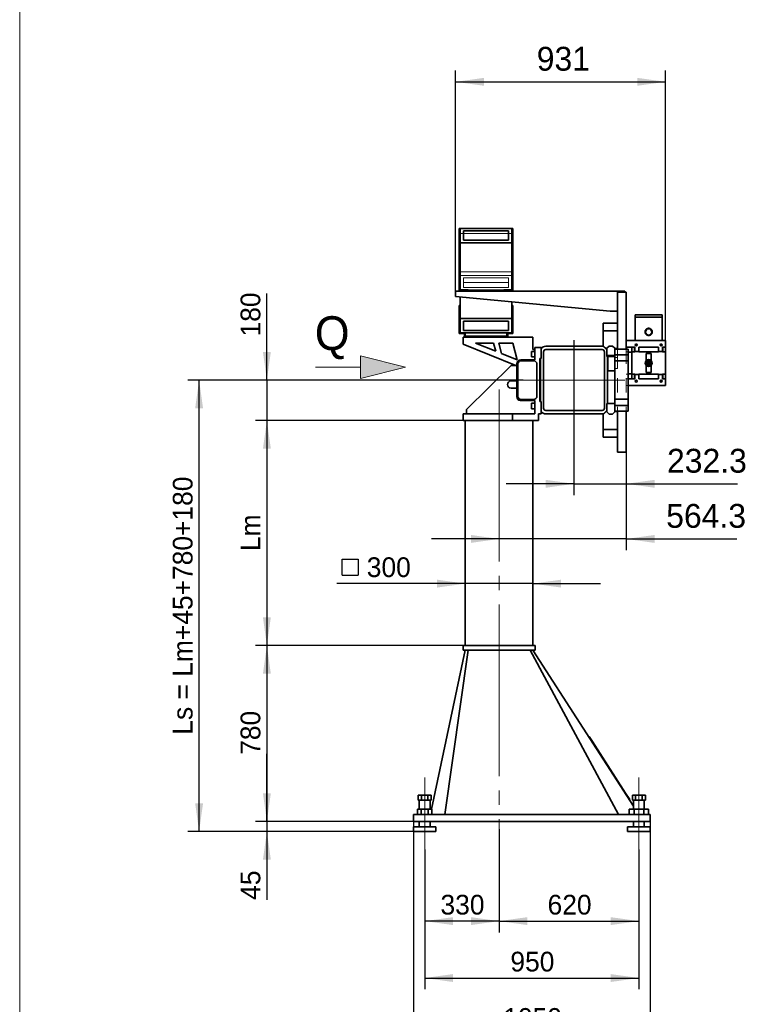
# Model space of a CAD drawing. Header units: millimetres. Extents: x 21 to 401, y 28 to 281.
# Tile 5 of 7: x 226 to 290, y 74 to 161. Entities that reach past the tile are written whole.
import ezdxf

# ---------------------------------------------------------------- set-up
doc = ezdxf.new("R2010")
doc.units = ezdxf.units.MM
for name, pattern in [('SLD-Durchgehend', [0]), ('SLD-Phantom', [12.7, 6.35, -1.27, 1.27, -1.27, 1.27, -1.27]), ('SLD-Punktstrich', [19.05, 15.24, -1.27, 1.27, -1.27])]:
    doc.linetypes.add(name, pattern=pattern)
doc.layers.add('KOPF', color=7, linetype='SLD-Durchgehend')
doc.styles.add('SLDTEXTSTYLE0', font='ARIAL.TTF', dxfattribs={"width": 0.948})
doc.styles.add('SLDTEXTSTYLE1', font='GIL_____.TTF')
doc.styles.add('SLDTEXTSTYLE2', font='Gill Sans MT Pro Medium')
doc.dimstyles.new('SLDDIMSTYLE0', dxfattribs={"dimtxt": 1.75, "dimasz": 2.5, "dimexe": 0, "dimexo": 0.0625, "dimgap": 0.4375, "dimtad": 1, "dimlfac": 50, "dimrnd": 1e-09, "dimzin": 12, "dimdsep": 46, "dimtxsty": 'SLDTEXTSTYLE1', "dimsah": 1, "dimcen": 0.09, "dimadec": 0, "dimazin": 3, "dimtfac": 1, "dimtofl": 0, "dimtmove": 0, "dimatfit": 3, "dimfxl": 1, "dimfrac": 2, "dimtolj": 1, "dimtzin": 12, "dimarcsym": 0})
doc.dimstyles.new('SLDDIMSTYLE3', dxfattribs={"dimtxt": 1.75, "dimasz": 2.5, "dimexe": 0, "dimexo": 0.0625, "dimgap": 0.4375, "dimtad": 1, "dimlfac": 50, "dimrnd": 1e-09, "dimzin": 12, "dimdsep": 46, "dimtxsty": 'SLDTEXTSTYLE1', "dimsah": 1, "dimcen": 0.09, "dimadec": 0, "dimazin": 3, "dimtfac": 1, "dimtmove": 0, "dimatfit": 0, "dimfxl": 1, "dimfrac": 2, "dimtolj": 1, "dimtzin": 12, "dimarcsym": 0})
doc.dimstyles.new('SLDDIMSTYLE4', dxfattribs={"dimtxt": 1.924756, "dimasz": 2.5, "dimexe": 0, "dimexo": 0.0625, "dimgap": 0.481189, "dimtad": 1, "dimlfac": 50, "dimrnd": 1e-09, "dimzin": 12, "dimdsep": 46, "dimtxsty": 'SLDTEXTSTYLE2', "dimsah": 1, "dimcen": 0.09, "dimadec": 0, "dimazin": 3, "dimtfac": 1, "dimtmove": 0, "dimatfit": 0, "dimfxl": 1, "dimfrac": 2, "dimtolj": 1, "dimtzin": 12, "dimarcsym": 0})
doc.dimstyles.new('SLDDIMSTYLE5', dxfattribs={"dimtxt": 1.924756, "dimasz": 2.5, "dimexe": 0, "dimexo": 0.0625, "dimgap": 0.481189, "dimtad": 1, "dimlfac": 50, "dimrnd": 1e-09, "dimzin": 12, "dimdsep": 46, "dimtxsty": 'SLDTEXTSTYLE2', "dimsah": 1, "dimcen": 0.09, "dimadec": 0, "dimazin": 3, "dimtfac": 1, "dimtofl": 0, "dimtmove": 0, "dimatfit": 3, "dimfxl": 1, "dimfrac": 2, "dimtolj": 1, "dimtzin": 12, "dimarcsym": 0})

# ---------------------------------------------------------------- blocks, each defined once
blk = doc.blocks.new('Pfeil_Q')
at = {"layer": 'KOPF'}
blk.add_hatch(color=7, dxfattribs=at).paths.add_polyline_path([(3934.768, 9259.637), (3934.768, 9258.637), (3938.768, 9259.637), (3934.768, 9260.637)], flags=0)
at = {"layer": 'KOPF', "color": 7, "lineweight": 18}
for p, q in [((3938.768, 9259.637), (3934.768, 9260.637)), ((3934.768, 9260.637), (3934.768, 9259.637)), ((3930.768, 9259.637), (3934.768, 9259.637)), ((3934.768, 9259.637), (3934.768, 9258.637)), ((3934.768, 9258.637), (3938.768, 9259.637))]:
    blk.add_line(p, q, dxfattribs=at)
at = {"layer": 'KOPF', "color": 7, "insert": (3930.709, 9264.15), "char_height": 3, "attachment_point": 1, "style": 'SLDTEXTSTYLE0'}
blk.add_mtext('Q', dxfattribs=at)
blk = doc.blocks.new('_D_16')
at = {"layer": 'KOPF'}
for p, q in [((274.904, 125.764), (274.904, 119.255)), ((279.55, 123.058), (279.55, 119.255)), ((274.904, 120.255), (268.904, 120.255)), ((274.904, 120.255), (279.55, 120.255)), ((279.55, 120.255), (289.42, 120.255))]:
    blk.add_line(p, q, dxfattribs=at)
for points in [[(274.904, 120.255), (272.404, 120.605), (272.404, 119.905)], [(279.55, 120.255), (282.05, 119.905), (282.05, 120.605)]]:
    blk.add_solid(points, dxfattribs=at)
at = {"layer": 'KOPF', "insert": (283.157, 123.359), "char_height": 2.1167, "attachment_point": 1, "style": 'SLDTEXTSTYLE2'}
blk.add_mtext('232.3', dxfattribs=at)
blk = doc.blocks.new('SW_SYMBOL_MOD_BOX')
at = {"layer": 'KOPF', "color": 0}
for p, q in [((200, 200), (200, 800)), ((200, 800), (800, 800)), ((800, 800), (800, 200)), ((200, 200), (800, 200))]:
    blk.add_line(p, q, dxfattribs=at)
blk = doc.blocks.new('_D_17')
at = {"layer": 'KOPF'}
for p, q in [((265.264, 111.399), (253.882, 111.399)), ((271.264, 111.399), (265.264, 111.399)), ((271.264, 111.399), (277.264, 111.399))]:
    blk.add_line(p, q, dxfattribs=at)
for points in [[(265.264, 111.399), (262.764, 111.749), (262.764, 111.049)], [(271.264, 111.399), (273.764, 111.049), (273.764, 111.749)]]:
    blk.add_solid(points, dxfattribs=at)
at = {"layer": 'KOPF', "xscale": 0.0023325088, "yscale": 0.0023325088, "zscale": 0.0023325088, "rotation": 360}
blk.add_blockref('SW_SYMBOL_MOD_BOX', (253.882, 111.691), dxfattribs=at)
at = {"layer": 'KOPF', "insert": (256.525, 113.732), "char_height": 1.75, "attachment_point": 1, "style": 'SLDTEXTSTYLE1'}
blk.add_mtext('300', dxfattribs=at)
blk = doc.blocks.new('_D_18')
at = {"layer": 'KOPF'}
for p, q in [((261.664, 87.808), (261.664, 75.408)), ((280.664, 87.808), (280.664, 75.408)), ((261.664, 76.408), (280.664, 76.408))]:
    blk.add_line(p, q, dxfattribs=at)
for points in [[(261.664, 76.408), (264.164, 76.058), (264.164, 76.758)], [(280.664, 76.408), (278.164, 76.758), (278.164, 76.058)]]:
    blk.add_solid(points, dxfattribs=at)
at = {"layer": 'KOPF', "insert": (269.264, 78.741), "char_height": 1.75, "attachment_point": 1, "style": 'SLDTEXTSTYLE1'}
blk.add_mtext('950', dxfattribs=at)
blk = doc.blocks.new('_D_19')
at = {"layer": 'KOPF'}
for p, q in [((268.264, 89.621), (268.264, 80.458)), ((261.664, 87.808), (261.664, 80.458)), ((268.264, 81.458), (261.664, 81.458))]:
    blk.add_line(p, q, dxfattribs=at)
for points in [[(261.664, 81.458), (264.164, 81.108), (264.164, 81.808)], [(268.264, 81.458), (265.764, 81.808), (265.764, 81.108)]]:
    blk.add_solid(points, dxfattribs=at)
at = {"layer": 'KOPF', "insert": (263.064, 83.791), "char_height": 1.75, "attachment_point": 1, "style": 'SLDTEXTSTYLE1'}
blk.add_mtext('330', dxfattribs=at)
blk = doc.blocks.new('_D_20')
at = {"layer": 'KOPF'}
for p, q in [((268.264, 89.621), (268.264, 80.458)), ((280.664, 87.808), (280.664, 80.458)), ((268.264, 81.458), (280.664, 81.458))]:
    blk.add_line(p, q, dxfattribs=at)
for points in [[(268.264, 81.458), (270.764, 81.108), (270.764, 81.808)], [(280.664, 81.458), (278.164, 81.808), (278.164, 81.108)]]:
    blk.add_solid(points, dxfattribs=at)
at = {"layer": 'KOPF', "insert": (272.564, 83.791), "char_height": 1.75, "attachment_point": 1, "style": 'SLDTEXTSTYLE1'}
blk.add_mtext('620', dxfattribs=at)
blk = doc.blocks.new('_D_21')
at = {"layer": 'KOPF'}
for p, q in [((260.664, 90.308), (260.664, 70.408)), ((281.664, 90.308), (281.664, 70.408)), ((281.664, 71.408), (260.664, 71.408))]:
    blk.add_line(p, q, dxfattribs=at)
for points in [[(260.664, 71.408), (263.164, 71.058), (263.164, 71.758)], [(281.664, 71.408), (279.164, 71.758), (279.164, 71.058)]]:
    blk.add_solid(points, dxfattribs=at)
at = {"layer": 'KOPF', "insert": (268.631, 73.741), "char_height": 1.75, "attachment_point": 1, "style": 'SLDTEXTSTYLE1'}
blk.add_mtext('1050', dxfattribs=at)
blk = doc.blocks.new('_D_22')
at = {"layer": 'KOPF'}
for p, q in [((247.664, 129.458), (247.664, 137.125)), ((270.404, 129.458), (246.664, 129.458)), ((247.664, 129.458), (247.664, 125.858)), ((265.064, 125.858), (246.664, 125.858)), ((247.664, 125.858), (247.664, 119.858))]:
    blk.add_line(p, q, dxfattribs=at)
for points in [[(247.664, 129.458), (248.014, 131.958), (247.314, 131.958)], [(247.664, 125.858), (247.314, 123.358), (248.014, 123.358)]]:
    blk.add_solid(points, dxfattribs=at)
at = {"layer": 'KOPF', "insert": (245.331, 133.326), "char_height": 1.75, "attachment_point": 1, "rotation": 90, "style": 'SLDTEXTSTYLE1'}
blk.add_mtext('180', dxfattribs=at)
blk = doc.blocks.new('_D_23')
at = {"layer": 'KOPF'}
for p, q in [((265.064, 125.858), (246.664, 125.858)), ((247.664, 125.858), (247.664, 105.908)), ((265.064, 105.908), (246.664, 105.908))]:
    blk.add_line(p, q, dxfattribs=at)
for points in [[(247.664, 125.858), (247.314, 123.358), (248.014, 123.358)], [(247.664, 105.908), (248.014, 108.408), (247.314, 108.408)]]:
    blk.add_solid(points, dxfattribs=at)
at = {"layer": 'KOPF', "insert": (245.331, 114.286), "char_height": 1.75, "attachment_point": 1, "rotation": 90, "style": 'SLDTEXTSTYLE1'}
blk.add_mtext('Lm', dxfattribs=at)
blk = doc.blocks.new('_D_24')
at = {"layer": 'KOPF'}
for p, q in [((265.064, 105.908), (246.664, 105.908)), ((247.664, 105.908), (247.664, 90.308)), ((260.664, 90.308), (246.664, 90.308))]:
    blk.add_line(p, q, dxfattribs=at)
for points in [[(247.664, 105.908), (247.314, 103.408), (248.014, 103.408)], [(247.664, 90.308), (248.014, 92.808), (247.314, 92.808)]]:
    blk.add_solid(points, dxfattribs=at)
at = {"layer": 'KOPF', "insert": (245.331, 96.209), "char_height": 1.75, "attachment_point": 1, "rotation": 90, "style": 'SLDTEXTSTYLE1'}
blk.add_mtext('780', dxfattribs=at)
blk = doc.blocks.new('_D_25')
at = {"layer": 'KOPF'}
for p, q in [((247.664, 90.308), (247.664, 96.308)), ((260.664, 90.308), (246.664, 90.308)), ((247.664, 90.308), (247.664, 89.408)), ((260.664, 89.408), (246.664, 89.408)), ((247.664, 89.408), (247.664, 83.345))]:
    blk.add_line(p, q, dxfattribs=at)
for points in [[(247.664, 90.308), (248.014, 92.808), (247.314, 92.808)], [(247.664, 89.408), (247.314, 86.908), (248.014, 86.908)]]:
    blk.add_solid(points, dxfattribs=at)
at = {"layer": 'KOPF', "insert": (245.331, 83.345), "char_height": 1.75, "attachment_point": 1, "rotation": 90, "style": 'SLDTEXTSTYLE1'}
blk.add_mtext('45', dxfattribs=at)
blk = doc.blocks.new('_D_26')
at = {"layer": 'KOPF'}
for p, q in [((270.404, 129.458), (240.652, 129.458)), ((241.652, 89.408), (241.652, 129.458)), ((260.664, 89.408), (240.652, 89.408))]:
    blk.add_line(p, q, dxfattribs=at)
for points in [[(241.652, 129.458), (241.302, 126.958), (242.002, 126.958)], [(241.652, 89.408), (242.002, 91.908), (241.302, 91.908)]]:
    blk.add_solid(points, dxfattribs=at)
at = {"layer": 'KOPF', "insert": (239.32, 97.997), "char_height": 1.75, "attachment_point": 1, "rotation": 90, "style": 'SLDTEXTSTYLE1'}
blk.add_mtext('Ls = Lm+45+780+180', dxfattribs=at)
blk = doc.blocks.new('_D_27')
at = {"layer": 'KOPF'}
for p, q in [((264.41, 137.358), (264.41, 156.918)), ((283.03, 132.971), (283.03, 156.918)), ((264.41, 155.918), (283.03, 155.918))]:
    blk.add_line(p, q, dxfattribs=at)
for points in [[(264.41, 155.918), (266.91, 155.568), (266.91, 156.268)], [(283.03, 155.918), (280.53, 156.268), (280.53, 155.568)]]:
    blk.add_solid(points, dxfattribs=at)
at = {"layer": 'KOPF', "insert": (271.603, 159.022), "char_height": 2.1167, "attachment_point": 1, "style": 'SLDTEXTSTYLE2'}
blk.add_mtext('931', dxfattribs=at)
blk = doc.blocks.new('_D_28')
at = {"layer": 'KOPF'}
for p, q in [((279.55, 123.058), (279.55, 114.364)), ((268.264, 115.364), (262.264, 115.364)), ((279.55, 115.364), (268.264, 115.364)), ((279.55, 115.364), (289.35, 115.364))]:
    blk.add_line(p, q, dxfattribs=at)
for points in [[(268.264, 115.364), (265.764, 115.714), (265.764, 115.014)], [(279.55, 115.364), (282.05, 115.014), (282.05, 115.714)]]:
    blk.add_solid(points, dxfattribs=at)
at = {"layer": 'KOPF', "insert": (283.086, 118.468), "char_height": 2.1167, "attachment_point": 1, "style": 'SLDTEXTSTYLE2'}
blk.add_mtext('564.3', dxfattribs=at)

msp = doc.modelspace()

# ---------------------------------------------------------------- linework, layer by layer
at = {"color": 7, "linetype": 'SLD-Durchgehend', "lineweight": 35}
for p, q in [((264.72377, 142.91828), (264.72377, 137.35808)), ((264.82377, 142.91828), (264.72377, 142.91828)), ((269.38377, 142.91848), (264.82377, 142.91848)), ((264.82377, 142.91828), (264.82377, 142.91848)), ((264.82377, 137.45808), (264.82377, 142.91828)), ((269.38377, 142.91808), (264.82377, 142.91808)), ((269.10377, 142.69808), (265.10377, 142.69808)), ((265.10377, 142.69808), (265.10377, 141.85808)), ((269.10377, 141.85808), (269.10377, 142.69808)), ((269.38377, 142.91828), (269.38377, 142.91848)), ((269.38377, 142.91828), (269.38377, 137.45808)), ((269.48377, 142.91828), (269.38377, 142.91828)), ((269.48377, 137.35808), (269.48377, 142.91828)), ((264.82377, 141.63808), (269.38377, 141.63808)), ((265.10377, 141.85848), (269.10377, 141.85848)), ((265.10377, 141.85808), (269.10377, 141.85808)), ((279.40977, 137.35808), (264.40977, 137.35808)), ((264.40977, 137.35808), (264.40977, 136.85808)), ((265.52377, 137.45808), (264.82377, 137.45808)), ((265.52377, 137.35808), (265.52377, 137.45808)), ((268.68377, 137.45808), (268.68377, 137.35808)), ((269.38377, 137.45808), (268.68377, 137.45808)), ((278.76977, 137.25808), (279.54977, 137.25808)), ((278.76977, 137.25808), (278.76977, 132.20808)), ((279.40977, 137.25808), (279.40977, 137.35808)), ((279.54977, 137.25808), (279.54977, 132.20808)), ((264.40977, 136.85808), (278.10977, 135.55808)), ((264.82377, 136.81879), (264.82377, 134.91808)), ((269.38377, 136.38609), (269.38377, 134.91808)), ((264.72377, 136.07808), (264.72377, 133.57808)), ((264.72377, 136.07808), (264.78377, 136.07808)), ((264.78377, 133.63808), (264.78377, 136.07808)), ((269.42377, 136.07808), (269.42377, 133.63808)), ((269.42377, 136.07808), (269.48377, 136.07808)), ((269.48377, 133.57808), (269.48377, 136.07808)), ((278.10977, 135.55808), (278.76977, 135.55808)), ((264.82377, 134.91808), (269.38377, 134.91808)), ((264.82377, 133.63808), (264.82377, 134.91808)), ((265.10377, 134.69808), (269.10377, 134.69808)), ((265.10377, 133.85808), (265.10377, 134.69808)), ((269.10377, 134.69808), (269.10377, 133.85808)), ((269.38377, 134.91808), (269.38377, 133.63808)), ((280.32977, 135.23148), (280.32977, 135.03148)), ((282.72977, 135.23148), (280.32977, 135.23148)), ((280.32977, 135.03148), (282.72977, 135.03148)), ((280.33977, 135.03148), (280.33977, 132.97148)), ((282.71977, 132.97148), (282.71977, 135.03148)), ((282.72977, 135.03148), (282.72977, 135.23148)), ((269.10377, 133.85808), (265.10377, 133.85808)), ((277.50977, 134.51808), (278.76977, 134.51808)), ((277.50977, 134.51808), (277.50977, 133.83857)), ((277.50977, 133.83857), (278.76977, 133.83857)), ((277.50977, 133.83857), (277.50977, 132.49808)), ((264.72377, 133.57808), (265.18377, 133.57808)), ((265.24377, 133.63808), (264.78377, 133.63808)), ((265.08377, 132.63808), (265.08377, 133.27808)), ((265.08377, 133.27808), (265.18377, 133.27808)), ((265.18377, 133.57808), (265.18377, 133.27808)), ((265.18377, 133.27808), (269.02377, 133.27808)), ((265.24377, 133.33808), (265.24377, 133.63808)), ((268.96377, 133.63808), (265.24377, 133.63808)), ((268.96377, 133.33808), (265.24377, 133.33808)), ((268.96377, 133.63808), (268.96377, 133.33808)), ((269.42377, 133.63808), (268.96377, 133.63808)), ((269.02377, 133.57808), (269.48377, 133.57808)), ((269.02377, 133.27808), (269.02377, 133.57808)), ((269.02377, 133.27808), (271.24377, 133.27808)), ((271.24377, 133.27808), (271.24377, 132.17808)), ((279.54977, 132.97148), (283.02977, 132.97148)), ((279.54977, 132.37148), (279.54977, 132.97148)), ((283.02977, 132.38148), (283.02977, 132.97148)), ((269.73694, 130.75808), (265.08377, 132.63808)), ((266.171, 132.73808), (267.77822, 132.73808)), ((267.97334, 132.00988), (266.171, 132.73808)), ((267.77822, 132.73808), (267.97334, 132.00988)), ((268.23375, 132.73808), (269.47608, 132.73808)), ((268.48417, 131.8035), (268.23375, 132.73808)), ((269.47608, 132.73808), (269.87732, 131.24063)), ((271.44377, 131.99808), (271.12377, 131.99808)), ((271.12377, 131.51808), (271.12377, 131.99808)), ((271.24377, 132.17808), (271.44377, 132.17808)), ((271.44377, 132.35808), (271.44377, 131.25808)), ((271.98377, 132.35808), (271.44377, 132.35808)), ((271.98377, 132.22937), (271.98377, 132.35808)), ((271.98377, 131.35808), (271.98377, 132.22937)), ((272.20377, 131.95808), (272.20377, 126.95808)), ((277.40377, 132.45808), (272.40377, 132.45808)), ((277.40377, 132.15808), (272.40377, 132.15808)), ((277.74977, 132.25808), (277.50977, 132.49808)), ((277.52996, 132.44189), (277.82377, 132.14808)), ((277.60377, 126.95808), (277.60377, 131.95808)), ((277.74977, 132.25808), (277.82377, 132.25808)), ((277.82377, 132.28208), (278.02177, 132.48008)), ((277.82377, 132.14808), (277.82377, 132.28208)), ((277.82377, 132.14808), (277.82377, 131.54808)), ((278.02177, 132.48008), (278.31777, 132.48008)), ((278.31777, 132.48008), (278.51577, 132.28208)), ((278.51577, 132.28208), (278.51577, 131.54808)), ((278.51577, 132.25808), (278.76977, 132.25808)), ((279.71577, 132.20808), (278.51577, 132.20808)), ((279.54977, 132.37148), (280.02977, 132.37148)), ((279.71577, 132.20808), (279.71577, 131.70042)), ((280.04977, 131.94648), (279.71577, 131.94648)), ((280.27977, 132.38148), (280.02977, 132.38148)), ((280.02977, 132.37148), (280.02977, 132.38148)), ((280.02977, 132.37148), (280.04977, 132.37148)), ((280.04977, 132.37148), (280.04977, 131.96148)), ((280.27977, 131.96148), (280.04977, 131.96148)), ((280.04977, 131.96148), (280.04977, 129.98148)), ((280.27977, 132.37148), (280.27977, 132.38148)), ((280.27977, 132.37148), (280.30977, 132.37148)), ((280.27977, 132.37148), (280.27977, 131.97148)), ((280.27977, 131.97148), (280.30977, 131.97148)), ((280.27977, 131.96148), (280.27977, 131.97148)), ((280.30977, 132.00148), (280.30977, 132.37148)), ((280.66977, 132.00148), (280.30977, 132.00148)), ((280.30977, 131.97148), (280.30977, 132.00148)), ((280.4585, 132.49148), (280.40105, 132.49148)), ((280.50977, 132.6002), (280.50977, 132.54276)), ((282.38977, 132.38148), (280.66977, 132.38148)), ((280.66977, 132.00148), (280.66977, 132.38148)), ((280.66977, 131.96148), (280.66977, 132.00148)), ((282.38977, 131.96148), (280.66977, 131.96148)), ((282.38977, 132.00148), (282.38977, 132.38148)), ((282.74977, 132.00148), (282.38977, 132.00148)), ((282.38977, 131.96148), (282.38977, 132.00148)), ((282.54977, 132.54276), (282.54977, 132.6002)), ((282.6585, 132.49148), (282.60105, 132.49148)), ((282.77977, 132.37148), (282.74977, 132.37148)), ((282.74977, 132.00148), (282.74977, 132.37148)), ((282.74977, 132.00148), (282.74977, 131.97148)), ((282.77977, 131.97148), (282.74977, 131.97148)), ((282.77977, 132.38148), (283.02977, 132.38148)), ((282.77977, 132.37148), (282.77977, 132.38148)), ((282.77977, 132.37148), (282.77977, 131.97148)), ((282.77977, 131.97148), (282.77977, 131.96148)), ((282.77977, 131.96148), (283.00977, 131.96148)), ((283.00977, 132.37148), (283.02977, 132.37148)), ((283.00977, 132.37148), (283.00977, 131.96148)), ((283.00977, 129.98148), (283.00977, 131.96148)), ((283.02977, 132.38148), (283.02977, 132.37148)), ((269.87732, 131.24063), (268.48417, 131.8035)), ((271.44377, 131.25808), (270.19377, 131.25808)), ((271.32377, 131.17808), (270.22377, 131.17808)), ((271.12377, 131.51808), (271.44377, 131.51808)), ((271.88377, 127.55808), (271.88377, 131.35808)), ((271.88377, 131.35808), (271.92377, 131.35808)), ((271.92377, 131.35808), (271.98377, 131.35808)), ((271.92377, 127.55808), (271.92377, 131.35808)), ((277.82377, 131.54808), (277.88377, 131.54808)), ((277.88377, 131.54808), (277.88377, 127.36808)), ((278.51577, 131.54808), (277.88377, 131.54808)), ((277.91977, 131.54808), (277.91977, 130.27486)), ((279.71577, 131.70042), (278.51577, 131.70042)), ((278.51577, 131.54808), (278.51577, 131.16042)), ((279.71577, 131.16042), (278.51577, 131.16042)), ((278.51577, 131.16042), (278.51577, 127.75573)), ((279.71577, 131.70042), (279.71577, 131.16042)), ((279.71577, 131.16042), (279.71577, 127.75573)), ((281.29977, 131.81148), (281.75977, 131.81148)), ((281.29977, 131.16409), (281.29977, 131.81148)), ((281.49513, 131.03148), (281.46049, 130.97148)), ((281.56441, 131.03148), (281.49513, 131.03148)), ((281.59905, 130.97148), (281.56441, 131.03148)), ((281.75977, 131.81148), (281.75977, 131.16409)), ((269.32377, 130.75808), (265.36377, 126.85808)), ((269.84377, 130.75808), (269.32377, 130.75808)), ((269.84377, 130.90808), (269.84377, 128.00808)), ((269.92377, 130.87808), (269.92377, 128.03808)), ((271.62377, 128.03808), (271.62377, 130.87808)), ((277.91977, 130.27486), (278.51577, 130.27486)), ((281.29977, 130.13148), (281.29977, 130.77886)), ((281.46049, 130.97148), (281.49513, 130.91148)), ((281.49513, 130.91148), (281.56441, 130.91148)), ((281.56441, 130.91148), (281.59905, 130.97148)), ((281.75977, 130.77886), (281.75977, 130.13148)), ((269.32377, 129.37808), (269.84377, 129.37808)), ((279.71577, 129.99648), (280.04977, 129.99648)), ((279.71577, 129.57148), (280.02977, 129.57148)), ((280.02977, 129.56148), (280.02977, 129.57148)), ((280.04977, 129.57148), (280.02977, 129.57148)), ((280.27977, 129.56148), (280.02977, 129.56148)), ((280.04977, 129.98148), (280.27977, 129.98148)), ((280.04977, 129.98148), (280.04977, 129.57148)), ((280.27977, 129.97148), (280.27977, 129.98148)), ((280.27977, 129.97148), (280.30977, 129.97148)), ((280.27977, 129.97148), (280.27977, 129.57148)), ((280.27977, 129.57148), (280.30977, 129.57148)), ((280.27977, 129.56148), (280.27977, 129.57148)), ((280.30977, 129.94148), (280.30977, 129.97148)), ((280.30977, 129.94148), (280.66977, 129.94148)), ((280.30977, 129.57148), (280.30977, 129.94148)), ((280.40105, 129.45148), (280.4585, 129.45148)), ((280.50977, 129.4002), (280.50977, 129.34276)), ((280.66977, 129.98148), (282.38977, 129.98148)), ((280.66977, 129.94148), (280.66977, 129.98148)), ((280.66977, 129.56148), (280.66977, 129.94148)), ((282.38977, 129.56148), (280.66977, 129.56148)), ((281.75977, 130.13148), (281.29977, 130.13148)), ((282.38977, 129.94148), (282.38977, 129.98148)), ((282.38977, 129.94148), (282.74977, 129.94148)), ((282.38977, 129.56148), (282.38977, 129.94148)), ((282.54977, 129.34276), (282.54977, 129.4002)), ((282.60105, 129.45148), (282.6585, 129.45148)), ((282.77977, 129.97148), (282.74977, 129.97148)), ((282.74977, 129.97148), (282.74977, 129.94148)), ((282.74977, 129.57148), (282.74977, 129.94148)), ((282.77977, 129.57148), (282.74977, 129.57148)), ((283.00977, 129.98148), (282.77977, 129.98148)), ((282.77977, 129.98148), (282.77977, 129.97148)), ((282.77977, 129.97148), (282.77977, 129.57148)), ((282.77977, 129.56148), (282.77977, 129.57148)), ((282.77977, 129.56148), (283.02977, 129.56148)), ((283.00977, 129.98148), (283.00977, 129.57148)), ((283.02977, 129.57148), (283.00977, 129.57148)), ((283.02977, 129.57148), (283.02977, 129.56148)), ((283.02977, 128.97148), (283.02977, 129.56148)), ((269.84377, 128.73808), (269.32377, 128.73808)), ((279.71577, 128.97148), (283.02977, 128.97148)), ((269.84377, 127.95808), (269.84377, 128.00808)), ((270.19377, 127.65808), (270.14377, 127.65808)), ((270.19377, 127.65808), (271.44377, 127.65808)), ((270.22377, 127.73808), (271.32377, 127.73808)), ((271.44377, 127.65808), (271.44377, 126.45808)), ((271.92377, 127.55808), (271.88377, 127.55808)), ((271.98377, 127.55808), (271.92377, 127.55808)), ((271.98377, 126.68679), (271.98377, 127.55808)), ((279.71577, 127.75573), (278.51577, 127.75573)), ((278.51577, 127.75573), (278.51577, 127.36808)), ((279.71577, 127.75573), (279.71577, 127.21573)), ((265.36377, 126.85808), (265.36377, 126.45808)), ((271.44377, 127.39808), (271.12377, 127.39808)), ((271.12377, 126.91808), (271.12377, 127.39808)), ((271.12377, 126.91808), (271.44377, 126.91808)), ((271.98377, 126.45808), (271.98377, 126.68679)), ((272.40377, 126.75808), (277.40377, 126.75808)), ((277.82377, 126.76808), (277.52996, 126.47426)), ((277.82377, 127.36808), (277.82377, 126.76808)), ((277.88377, 127.36808), (277.82377, 127.36808)), ((277.82377, 126.76808), (277.82377, 126.63408)), ((278.51577, 127.36808), (277.88377, 127.36808)), ((278.51577, 126.63408), (278.51577, 127.36808)), ((279.71577, 127.21573), (278.51577, 127.21573)), ((279.71577, 126.70808), (278.51577, 126.70808)), ((278.76977, 126.70808), (278.76977, 123.05808)), ((279.54977, 126.70808), (279.54977, 123.05808)), ((279.71577, 127.21573), (279.71577, 126.70808)), ((265.06377, 125.85808), (265.06377, 126.45808)), ((265.06377, 126.45808), (269.44377, 126.45808)), ((269.44377, 125.85808), (265.06377, 125.85808)), ((265.26377, 125.85808), (265.26377, 105.90808)), ((271.44377, 126.45808), (269.44377, 126.45808)), ((269.44377, 125.85808), (269.44377, 126.45808)), ((269.44377, 125.85808), (271.74377, 125.85808)), ((271.26377, 125.85808), (271.26377, 105.90808)), ((271.74377, 126.45808), (271.98377, 126.45808)), ((271.74377, 125.85808), (271.74377, 126.45808)), ((272.40377, 126.45808), (277.40377, 126.45808)), ((277.50977, 126.41808), (277.74977, 126.65808)), ((277.50977, 125.07759), (277.50977, 126.41808)), ((277.74977, 126.65808), (277.82377, 126.65808)), ((277.82377, 126.63408), (278.02177, 126.43608)), ((278.02177, 126.43608), (278.31777, 126.43608)), ((278.31777, 126.43608), (278.51577, 126.63408)), ((278.51577, 126.65808), (278.76977, 126.65808)), ((277.50977, 125.07759), (278.76977, 125.07759)), ((277.50977, 124.39808), (277.50977, 125.07759)), ((277.50977, 124.39808), (278.76977, 124.39808)), ((278.76977, 123.05808), (279.54977, 123.05808)), ((265.06377, 105.50808), (265.06377, 105.90808)), ((265.26377, 105.90808), (265.06377, 105.90808)), ((271.26377, 105.90808), (265.26377, 105.90808)), ((271.46377, 105.90808), (271.26377, 105.90808)), ((271.46377, 105.50808), (271.46377, 105.90808)), ((265.26377, 105.50808), (262.26569, 91.38808)), ((265.51377, 105.50808), (263.46377, 90.90808)), ((265.26377, 105.50808), (265.06377, 105.50808)), ((271.26377, 105.50808), (265.26377, 105.50808)), ((271.01377, 105.50808), (278.86377, 90.90808)), ((271.46377, 105.50808), (271.26377, 105.50808)), ((271.26377, 105.50808), (280.18377, 91.65361)), ((276.25842, 97.82433), (276.22479, 97.80267)), ((276.25842, 97.82433), (276.53802, 97.39005)), ((276.53802, 97.39005), (279.48291, 92.81608)), ((261.08642, 92.62808), (261.08642, 92.18808)), ((261.08642, 92.62808), (261.3751, 92.62808)), ((261.3751, 92.62808), (261.3751, 92.18808)), ((261.3751, 92.62808), (261.95245, 92.62808)), ((261.95245, 92.62808), (261.95245, 92.18808)), ((261.95245, 92.62808), (262.24112, 92.62808)), ((262.24112, 92.62808), (262.24112, 92.18808)), ((279.48291, 92.81608), (279.85292, 92.24139)), ((280.08642, 92.62808), (280.08642, 92.18808)), ((280.08642, 92.62808), (280.3751, 92.62808)), ((280.3751, 92.62808), (280.3751, 92.18808)), ((280.3751, 92.62808), (280.95245, 92.62808)), ((280.95245, 92.62808), (280.95245, 92.18808)), ((280.95245, 92.62808), (281.24112, 92.62808)), ((281.24112, 92.62808), (281.24112, 92.18808)), ((261.08642, 92.18808), (261.3751, 92.18808)), ((261.18377, 92.18808), (261.18377, 91.38808)), ((261.3751, 92.18808), (261.95245, 92.18808)), ((261.95245, 92.18808), (262.24112, 92.18808)), ((262.14377, 91.38808), (262.14377, 92.18808)), ((279.85292, 92.24139), (279.81928, 92.21973)), ((280.08642, 92.18808), (280.3751, 92.18808)), ((280.18377, 92.18808), (280.18377, 91.38808)), ((280.3751, 92.18808), (280.95245, 92.18808)), ((280.95245, 92.18808), (281.24112, 92.18808)), ((281.14377, 91.38808), (281.14377, 92.18808)), ((260.66377, 90.30808), (260.66377, 90.90808)), ((281.66377, 90.90808), (260.66377, 90.90808)), ((261.02869, 91.38808), (261.02869, 90.90808)), ((261.02869, 91.38808), (261.34623, 91.38808)), ((261.34623, 91.38808), (261.34623, 90.90808)), ((261.34623, 91.38808), (261.98132, 91.38808)), ((261.98132, 91.38808), (261.98132, 90.90808)), ((261.98132, 91.38808), (262.29886, 91.38808)), ((262.29886, 91.38808), (262.29886, 90.90808)), ((279.79775, 91.38808), (279.79775, 90.90808)), ((279.79775, 91.38808), (280.23076, 91.38808)), ((280.23076, 91.38808), (280.23076, 90.90808)), ((280.23076, 91.38808), (281.09679, 91.38808)), ((281.09679, 91.38808), (281.09679, 90.90808)), ((281.09679, 91.38808), (281.5298, 91.38808)), ((281.5298, 91.38808), (281.5298, 90.90808)), ((281.66377, 90.30808), (281.66377, 90.90808)), ((281.66377, 90.30808), (260.66377, 90.30808)), ((261.18377, 90.30808), (261.18377, 89.80808)), ((262.14377, 89.80808), (262.14377, 90.30808)), ((280.18377, 90.30808), (280.18377, 89.80808)), ((281.14377, 89.80808), (281.14377, 90.30808)), ((260.66377, 89.80808), (260.66377, 89.40808)), ((262.66377, 89.80808), (260.66377, 89.80808)), ((262.66377, 89.40808), (260.66377, 89.40808)), ((262.66377, 89.40808), (262.66377, 89.80808)), ((279.66377, 89.80808), (279.66377, 89.40808)), ((281.66377, 89.80808), (279.66377, 89.80808)), ((281.66377, 89.40808), (279.66377, 89.40808)), ((281.66377, 89.40808), (281.66377, 89.80808))]:
    msp.add_line(p, q, dxfattribs=at)
at = {"color": 7, "linetype": 'SLD-Phantom', "lineweight": 18}
for p, q in [((269.38377, 142.91848), (264.82377, 142.91848)), ((264.82377, 142.4692), (264.82377, 142.91848)), ((269.38377, 142.4692), (264.82377, 142.4692)), ((264.82377, 139.06343), (264.82377, 142.4692)), ((269.38377, 142.4692), (269.38377, 142.91848)), ((269.38377, 139.06343), (269.38377, 142.4692)), ((269.38377, 139.06343), (264.82377, 139.06343)), ((264.82377, 138.73828), (264.82377, 139.06343)), ((269.38377, 138.73828), (269.38377, 139.06343)), ((264.72377, 138.73828), (264.72377, 137.35808)), ((264.82377, 138.73828), (264.72377, 138.73828)), ((264.82377, 137.45808), (264.82377, 138.73828)), ((269.38377, 138.73808), (264.82377, 138.73808)), ((269.10377, 138.51808), (265.10377, 138.51808)), ((265.10377, 138.51808), (265.10377, 137.67808)), ((265.10377, 138.10606), (269.10377, 138.10606)), ((269.10377, 137.67808), (269.10377, 138.51808)), ((269.48377, 138.73828), (269.38377, 138.73828)), ((269.38377, 138.73828), (269.38377, 137.45808)), ((269.48377, 137.35808), (269.48377, 138.73828)), ((279.40977, 137.35808), (264.40977, 137.35808)), ((264.40977, 137.35808), (264.40977, 136.85808)), ((265.52377, 137.45808), (264.82377, 137.45808)), ((265.10377, 137.67808), (269.10377, 137.67808)), ((265.52377, 137.35808), (265.52377, 137.45808)), ((265.52377, 137.45808), (268.68377, 137.45808)), ((269.38377, 137.45808), (268.68377, 137.45808)), ((268.68377, 137.45808), (268.68377, 137.35808)), ((278.76977, 137.25808), (278.76977, 123.05808)), ((278.76977, 137.25808), (279.54977, 137.25808)), ((279.40977, 137.25808), (279.40977, 137.35808)), ((279.54977, 137.25808), (279.54977, 123.05808)), ((264.40977, 136.85808), (278.10977, 135.55808)), ((264.82377, 136.81879), (264.82377, 134.91808)), ((269.38377, 136.38609), (269.38377, 134.91808)), ((278.10977, 135.55808), (278.76977, 135.55808)), ((264.82377, 133.63808), (264.82377, 134.91808)), ((264.82377, 134.91808), (269.38377, 134.91808)), ((265.10377, 133.85808), (265.10377, 134.69808)), ((265.10377, 134.69808), (269.10377, 134.69808)), ((269.10377, 134.69808), (269.10377, 133.85808)), ((269.38377, 134.91808), (269.38377, 133.63808)), ((280.32977, 135.23148), (280.32977, 135.03148)), ((282.72977, 135.23148), (280.32977, 135.23148)), ((280.32977, 135.03148), (282.72977, 135.03148)), ((280.33977, 135.03148), (280.33977, 132.97148)), ((282.71977, 132.97148), (282.71977, 135.03148)), ((282.72977, 135.03148), (282.72977, 135.23148)), ((269.10377, 133.85808), (265.10377, 133.85808)), ((277.50977, 134.51808), (277.50977, 133.83857)), ((277.50977, 134.51808), (278.76977, 134.51808)), ((277.50977, 133.83857), (278.76977, 133.83857)), ((277.50977, 133.83857), (277.50977, 132.49808)), ((269.38377, 133.63808), (264.82377, 133.63808)), ((279.54977, 132.37148), (279.54977, 132.97148)), ((279.54977, 132.97148), (283.02977, 132.97148)), ((283.02977, 132.38148), (283.02977, 132.97148)), ((277.74977, 132.25808), (277.50977, 132.49808)), ((277.74977, 132.25808), (277.82377, 132.25808)), ((278.02177, 132.48008), (277.82377, 132.28208)), ((277.82377, 132.28208), (277.82377, 132.25808)), ((278.31777, 132.48008), (278.02177, 132.48008)), ((278.51577, 132.28208), (278.31777, 132.48008)), ((278.51577, 132.25808), (278.51577, 132.28208)), ((278.51577, 132.25808), (278.76977, 132.25808)), ((279.54977, 132.37148), (280.02977, 132.37148)), ((279.66977, 131.95148), (279.54977, 131.95148)), ((279.66977, 129.99148), (279.66977, 131.95148)), ((280.04977, 131.94648), (279.66977, 131.94648)), ((280.27977, 132.38148), (280.02977, 132.38148)), ((280.02977, 132.37148), (280.02977, 132.38148)), ((280.02977, 132.37148), (280.04977, 132.37148)), ((280.04977, 132.37148), (280.04977, 131.96148)), ((280.27977, 131.96148), (280.04977, 131.96148)), ((280.04977, 131.96148), (280.04977, 129.98148)), ((280.27977, 132.37148), (280.27977, 132.38148)), ((280.27977, 132.37148), (280.30977, 132.37148)), ((280.27977, 132.37148), (280.27977, 131.97148)), ((280.27977, 131.97148), (280.30977, 131.97148)), ((280.27977, 131.96148), (280.27977, 131.97148)), ((280.30977, 132.00148), (280.30977, 132.37148)), ((280.66977, 132.00148), (280.30977, 132.00148)), ((280.30977, 131.97148), (280.30977, 132.00148)), ((280.4585, 132.49148), (280.40105, 132.49148)), ((280.50977, 132.6002), (280.50977, 132.54276)), ((282.38977, 132.38148), (280.66977, 132.38148)), ((280.66977, 132.00148), (280.66977, 132.38148)), ((280.66977, 131.96148), (280.66977, 132.00148)), ((282.38977, 131.96148), (280.66977, 131.96148)), ((282.38977, 132.00148), (282.38977, 132.38148)), ((282.74977, 132.00148), (282.38977, 132.00148)), ((282.38977, 131.96148), (282.38977, 132.00148)), ((282.54977, 132.54276), (282.54977, 132.6002)), ((282.6585, 132.49148), (282.60105, 132.49148)), ((282.74977, 132.00148), (282.74977, 132.37148)), ((282.77977, 132.37148), (282.74977, 132.37148)), ((282.74977, 132.00148), (282.74977, 131.97148)), ((282.77977, 131.97148), (282.74977, 131.97148)), ((282.77977, 132.37148), (282.77977, 132.38148)), ((282.77977, 132.38148), (283.02977, 132.38148)), ((282.77977, 132.37148), (282.77977, 131.97148)), ((282.77977, 131.97148), (282.77977, 131.96148)), ((282.77977, 131.96148), (283.00977, 131.96148)), ((283.00977, 132.37148), (283.02977, 132.37148)), ((283.00977, 132.37148), (283.00977, 131.96148)), ((283.00977, 129.98148), (283.00977, 131.96148)), ((283.02977, 132.38148), (283.02977, 132.37148)), ((278.51977, 131.6681), (277.91977, 131.6681)), ((277.91977, 131.6681), (277.91977, 130.27486)), ((278.51977, 131.6681), (278.51977, 130.27486)), ((278.76975, 131.47148), (278.51977, 131.47148)), ((278.76975, 130.47148), (278.76975, 131.47148)), ((278.76977, 131.47147), (278.76975, 131.47147)), ((281.29977, 131.81148), (281.75977, 131.81148)), ((281.29977, 131.16409), (281.29977, 131.81148)), ((281.49513, 131.03148), (281.46049, 130.97148)), ((281.56441, 131.03148), (281.49513, 131.03148)), ((281.59905, 130.97148), (281.56441, 131.03148)), ((281.75977, 131.81148), (281.75977, 131.16409)), ((277.91977, 130.27486), (278.51977, 130.27486)), ((278.51977, 130.47148), (278.76975, 130.47148)), ((278.76975, 130.47149), (278.76977, 130.47149)), ((281.29977, 130.13148), (281.29977, 130.77886)), ((281.46049, 130.97148), (281.49513, 130.91148)), ((281.49513, 130.91148), (281.56441, 130.91148)), ((281.56441, 130.91148), (281.59905, 130.97148)), ((281.75977, 130.77886), (281.75977, 130.13148)), ((279.54977, 129.99148), (279.66977, 129.99148)), ((279.54977, 128.97148), (279.54977, 129.57148)), ((279.54977, 129.57148), (280.02977, 129.57148)), ((279.66977, 129.99648), (280.04977, 129.99648)), ((280.02977, 129.56148), (280.02977, 129.57148)), ((280.04977, 129.57148), (280.02977, 129.57148)), ((280.27977, 129.56148), (280.02977, 129.56148)), ((280.04977, 129.98148), (280.27977, 129.98148)), ((280.04977, 129.98148), (280.04977, 129.57148)), ((280.27977, 129.97148), (280.27977, 129.98148)), ((280.27977, 129.97148), (280.30977, 129.97148)), ((280.27977, 129.97148), (280.27977, 129.57148)), ((280.27977, 129.56148), (280.27977, 129.57148)), ((280.27977, 129.57148), (280.30977, 129.57148)), ((280.30977, 129.94148), (280.30977, 129.97148)), ((280.30977, 129.57148), (280.30977, 129.94148)), ((280.30977, 129.94148), (280.66977, 129.94148)), ((280.40105, 129.45148), (280.4585, 129.45148)), ((280.50977, 129.4002), (280.50977, 129.34276)), ((280.66977, 129.98148), (282.38977, 129.98148)), ((280.66977, 129.94148), (280.66977, 129.98148)), ((280.66977, 129.56148), (280.66977, 129.94148)), ((282.38977, 129.56148), (280.66977, 129.56148)), ((281.75977, 130.13148), (281.29977, 130.13148)), ((282.38977, 129.94148), (282.38977, 129.98148)), ((282.38977, 129.56148), (282.38977, 129.94148)), ((282.38977, 129.94148), (282.74977, 129.94148)), ((282.54977, 129.34276), (282.54977, 129.4002)), ((282.60105, 129.45148), (282.6585, 129.45148)), ((282.77977, 129.97148), (282.74977, 129.97148)), ((282.74977, 129.97148), (282.74977, 129.94148)), ((282.74977, 129.57148), (282.74977, 129.94148)), ((282.77977, 129.57148), (282.74977, 129.57148)), ((283.00977, 129.98148), (282.77977, 129.98148)), ((282.77977, 129.98148), (282.77977, 129.97148)), ((282.77977, 129.97148), (282.77977, 129.57148)), ((282.77977, 129.56148), (282.77977, 129.57148)), ((282.77977, 129.56148), (283.02977, 129.56148)), ((283.00977, 129.98148), (283.00977, 129.57148)), ((283.02977, 129.57148), (283.00977, 129.57148)), ((283.02977, 129.57148), (283.02977, 129.56148)), ((283.02977, 128.97148), (283.02977, 129.56148)), ((279.54977, 128.97148), (283.02977, 128.97148)), ((277.50977, 126.41808), (277.74977, 126.65808)), ((277.50977, 125.07759), (277.50977, 126.41808)), ((277.74977, 126.65808), (277.82377, 126.65808)), ((277.82377, 126.65808), (277.82377, 126.63408)), ((277.82377, 126.63408), (278.02177, 126.43608)), ((278.02177, 126.43608), (278.31777, 126.43608)), ((278.31777, 126.43608), (278.51577, 126.63408)), ((278.51577, 126.63408), (278.51577, 126.65808)), ((278.51577, 126.65808), (278.76977, 126.65808)), ((277.50977, 124.39808), (277.50977, 125.07759)), ((277.50977, 125.07759), (278.76977, 125.07759)), ((277.50977, 124.39808), (278.76977, 124.39808)), ((278.76977, 123.05808), (279.54977, 123.05808))]:
    msp.add_line(p, q, dxfattribs=at)
at = {"color": 7, "linetype": 'SLD-Durchgehend', "lineweight": 35}
for centre, radius in [((281.52977, 133.73148), 0.28), ((280.42977, 132.57148), 0.085), ((282.62977, 132.57148), 0.085), ((281.52977, 130.97148), 0.19), ((280.42977, 129.37148), 0.085), ((282.62977, 129.37148), 0.085)]:
    msp.add_circle(centre, radius, dxfattribs=at)
at = {"color": 7, "linetype": 'SLD-Phantom', "lineweight": 18}
for centre, radius in [((281.52977, 133.73148), 0.28), ((280.42977, 132.57148), 0.085), ((282.62977, 132.57148), 0.085), ((281.52977, 130.97148), 0.19), ((280.42977, 129.37148), 0.085), ((282.62977, 129.37148), 0.085)]:
    msp.add_circle(centre, radius, dxfattribs=at)
at = {"color": 7, "linetype": 'SLD-Durchgehend', "lineweight": 35}
for centre, radius, start, end in [((272.40377, 131.95808), 0.5, 90, 147.1401196), ((272.40377, 131.95808), 0.2, 90, 180), ((277.40377, 131.95808), 0.5, 75.3822638, 90), ((277.40377, 131.95808), 0.2, 0, 90), ((270.19377, 130.90808), 0.35, 90, 180), ((270.22377, 130.87808), 0.3, 90, 180), ((271.32377, 130.87808), 0.3, 0, 90), ((281.52977, 130.97148), 0.3, 140.0554948, 219.9445052), ((281.52977, 130.97148), 0.3, 39.9445052, 140.0554948), ((281.52977, 130.97148), 0.3, 320.0554948, 39.9445052), ((281.52977, 130.97148), 0.3, 219.9445052, 320.0554948), ((269.32377, 129.05808), 0.32, 90, 270), ((270.19377, 128.00808), 0.35, 180, 270), ((270.14377, 127.95808), 0.3, 180, 270), ((270.22377, 128.03808), 0.3, 180, 270), ((271.32377, 128.03808), 0.3, 270, 0), ((272.40377, 126.95808), 0.5, 212.8598804, 270), ((272.40377, 126.95808), 0.2, 180, 270), ((277.40377, 126.95808), 0.2, 270, 0), ((277.40377, 126.95808), 0.5, 270, 284.6177362)]:
    msp.add_arc(centre, radius, start, end, dxfattribs=at)
at = {"color": 7, "linetype": 'SLD-Phantom', "lineweight": 18}
for start, end in [(140.0554948, 219.9445052), (39.9445052, 140.0554948), (320.0554948, 39.9445052), (219.9445052, 320.0554948)]:
    msp.add_arc((281.52977, 130.97148), 0.3, start, end, dxfattribs=at)
at = {"color": 7, "linetype": 'SLD-Durchgehend', "lineweight": 35}
for points, knots in [([(281.20977, 133.73148), (281.21059, 133.71411), (281.21226, 133.67885), (281.22563, 133.62774), (281.24669, 133.57916), (281.27542, 133.53492), (281.31154, 133.4954), (281.35393, 133.4623), (281.4021, 133.43635), (281.45356, 133.41911), (281.5074, 133.41075), (281.56055, 133.41149), (281.6128, 133.42097), (281.66196, 133.43849), (281.70804, 133.46401), (281.74944, 133.49677), (281.78554, 133.53665), (281.81458, 133.58225), (281.83582, 133.63282), (281.84799, 133.68552), (281.85114, 133.73956), (281.84547, 133.79197), (281.8313, 133.84274), (281.80938, 133.89001), (281.77967, 133.93368), (281.74294, 133.97214), (281.69948, 134.00459), (281.65112, 134.02924), (281.59877, 134.04553), (281.54548, 134.05259), (281.49181, 134.05068), (281.44041, 134.04024), (281.39121, 134.02149), (281.34596, 133.99518), (281.30497, 133.96129), (281.26992, 133.9208), (281.24158, 133.87417), (281.22274, 133.82596), (281.21172, 133.77776), (281.21043, 133.74702), (281.20977, 133.73148)], [0, 0, 0, 0, 0.02579755, 0.05236118, 0.07815385, 0.10466305, 0.13104758, 0.1581719, 0.18495577, 0.21255172, 0.23870477, 0.2656568, 0.29116365, 0.31739727, 0.343179, 0.36966475, 0.39623776, 0.42357016, 0.45028083, 0.47781336, 0.5037156, 0.53040029, 0.5558244, 0.58195588, 0.60795701, 0.63466977, 0.66141206, 0.68893982, 0.7154543, 0.7427869, 0.76848892, 0.79494834, 0.82049313, 0.84674173, 0.87297983, 0.89994568, 0.92673887, 0.95433465, 0.97691457, 1, 1, 1, 1]), ([(280.40105, 132.65148), (280.40805, 132.65019), (280.42223, 132.64758), (280.44245, 132.64808), (280.454, 132.65053), (280.4585, 132.65148)], [0, 0, 0, 0, 0.3735371, 0.75647528, 1, 1, 1, 1]), ([(280.50977, 132.6002), (280.50848, 132.5932), (280.50587, 132.57902), (280.50637, 132.5588), (280.50882, 132.54725), (280.50977, 132.54276)], [0, 0, 0, 0, 0.373537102, 0.756475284, 1, 1, 1, 1]), ([(280.50977, 132.54276), (280.51096, 132.55822), (280.51245, 132.57748), (280.51021, 132.59646), (280.50977, 132.6002)], [0, 0, 0, 0, 0.80261625, 1, 1, 1, 1]), ([(282.60105, 132.65148), (282.60805, 132.65019), (282.62223, 132.64758), (282.64245, 132.64808), (282.654, 132.65053), (282.6585, 132.65148)], [0, 0, 0, 0, 0.3735371, 0.75647528, 1, 1, 1, 1]), ([(282.70977, 132.6002), (282.70848, 132.5932), (282.70587, 132.57902), (282.70637, 132.5588), (282.70882, 132.54725), (282.70977, 132.54276)], [0, 0, 0, 0, 0.3735371, 0.75647528, 1, 1, 1, 1]), ([(280.40105, 129.45148), (280.40805, 129.45019), (280.42223, 129.44758), (280.44245, 129.44808), (280.454, 129.45053), (280.4585, 129.45148)], [0, 0, 0, 0, 0.3735371, 0.75647528, 1, 1, 1, 1]), ([(280.50977, 129.4002), (280.50848, 129.3932), (280.50587, 129.37902), (280.50637, 129.3588), (280.50882, 129.34725), (280.50977, 129.34276)], [0, 0, 0, 0, 0.3735371, 0.75647528, 1, 1, 1, 1]), ([(280.50977, 129.34276), (280.51096, 129.35822), (280.51245, 129.37748), (280.51021, 129.39646), (280.50977, 129.4002)], [0, 0, 0, 0, 0.80261625, 1, 1, 1, 1]), ([(282.60105, 129.45148), (282.60805, 129.45019), (282.62223, 129.44758), (282.64245, 129.44808), (282.654, 129.45053), (282.6585, 129.45148)], [0, 0, 0, 0, 0.3735371, 0.75647528, 1, 1, 1, 1]), ([(282.70977, 129.4002), (282.70848, 129.3932), (282.70587, 129.37902), (282.70637, 129.3588), (282.70882, 129.34725), (282.70977, 129.34276)], [0, 0, 0, 0, 0.3735371, 0.75647528, 1, 1, 1, 1])]:
    msp.add_open_spline(points, degree=3, knots=knots, dxfattribs=at)
at = {"color": 7, "linetype": 'SLD-Phantom', "lineweight": 18}
for points, knots in [([(281.20977, 133.73148), (281.21059, 133.71411), (281.21226, 133.67885), (281.22563, 133.62774), (281.24669, 133.57916), (281.27542, 133.53492), (281.31154, 133.4954), (281.35393, 133.4623), (281.4021, 133.43635), (281.45356, 133.41911), (281.5074, 133.41075), (281.56055, 133.41149), (281.6128, 133.42097), (281.66196, 133.43849), (281.70804, 133.46401), (281.74944, 133.49677), (281.78554, 133.53665), (281.81458, 133.58225), (281.83582, 133.63282), (281.84799, 133.68552), (281.85114, 133.73956), (281.84547, 133.79197), (281.8313, 133.84274), (281.80938, 133.89001), (281.77967, 133.93368), (281.74294, 133.97214), (281.69948, 134.00459), (281.65112, 134.02924), (281.59877, 134.04553), (281.54548, 134.05259), (281.49181, 134.05068), (281.44041, 134.04024), (281.39121, 134.02149), (281.34596, 133.99518), (281.30497, 133.96129), (281.26992, 133.9208), (281.24158, 133.87417), (281.22274, 133.82596), (281.21172, 133.77776), (281.21043, 133.74702), (281.20977, 133.73148)], [0, 0, 0, 0, 0.02579755, 0.05236118, 0.07815385, 0.10466305, 0.13104758, 0.1581719, 0.18495577, 0.21255172, 0.23870477, 0.2656568, 0.29116365, 0.31739727, 0.343179, 0.36966475, 0.39623776, 0.42357016, 0.45028083, 0.47781336, 0.5037156, 0.53040029, 0.5558244, 0.58195588, 0.60795701, 0.63466977, 0.66141206, 0.68893982, 0.7154543, 0.7427869, 0.76848892, 0.79494834, 0.82049313, 0.84674173, 0.87297983, 0.89994568, 0.92673887, 0.95433465, 0.97691457, 1, 1, 1, 1]), ([(280.40105, 132.65148), (280.40805, 132.65019), (280.42223, 132.64758), (280.44245, 132.64808), (280.454, 132.65053), (280.4585, 132.65148)], [0, 0, 0, 0, 0.3735371, 0.75647528, 1, 1, 1, 1]), ([(280.50977, 132.6002), (280.50848, 132.5932), (280.50587, 132.57902), (280.50637, 132.5588), (280.50882, 132.54725), (280.50977, 132.54276)], [0, 0, 0, 0, 0.373537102, 0.756475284, 1, 1, 1, 1]), ([(280.50977, 132.54276), (280.51096, 132.55822), (280.51245, 132.57748), (280.51021, 132.59646), (280.50977, 132.6002)], [0, 0, 0, 0, 0.80261625, 1, 1, 1, 1]), ([(282.60105, 132.65148), (282.60805, 132.65019), (282.62223, 132.64758), (282.64245, 132.64808), (282.654, 132.65053), (282.6585, 132.65148)], [0, 0, 0, 0, 0.3735371, 0.75647528, 1, 1, 1, 1]), ([(282.70977, 132.6002), (282.70848, 132.5932), (282.70587, 132.57902), (282.70637, 132.5588), (282.70882, 132.54725), (282.70977, 132.54276)], [0, 0, 0, 0, 0.3735371, 0.75647528, 1, 1, 1, 1]), ([(280.40105, 129.45148), (280.40805, 129.45019), (280.42223, 129.44758), (280.44245, 129.44808), (280.454, 129.45053), (280.4585, 129.45148)], [0, 0, 0, 0, 0.3735371, 0.75647528, 1, 1, 1, 1]), ([(280.50977, 129.4002), (280.50848, 129.3932), (280.50587, 129.37902), (280.50637, 129.3588), (280.50882, 129.34725), (280.50977, 129.34276)], [0, 0, 0, 0, 0.3735371, 0.75647528, 1, 1, 1, 1]), ([(280.50977, 129.34276), (280.51096, 129.35822), (280.51245, 129.37748), (280.51021, 129.39646), (280.50977, 129.4002)], [0, 0, 0, 0, 0.80261625, 1, 1, 1, 1]), ([(282.60105, 129.45148), (282.60805, 129.45019), (282.62223, 129.44758), (282.64245, 129.44808), (282.654, 129.45053), (282.6585, 129.45148)], [0, 0, 0, 0, 0.3735371, 0.75647528, 1, 1, 1, 1]), ([(282.70977, 129.4002), (282.70848, 129.3932), (282.70587, 129.37902), (282.70637, 129.3588), (282.70882, 129.34725), (282.70977, 129.34276)], [0, 0, 0, 0, 0.3735371, 0.75647528, 1, 1, 1, 1])]:
    msp.add_open_spline(points, degree=3, knots=knots, dxfattribs=at)
at = {"layer": 'KOPF', "lineweight": 18}
msp.add_line((225.73608, 193.32761), (225.73608, 28.32761), dxfattribs=at)
at = {"layer": 'KOPF'}
msp.add_line((274.90377, 132.98344), (274.90377, 125.76418), dxfattribs=at)
at = {"layer": 'KOPF', "linetype": 'SLD-Punktstrich', "lineweight": 18}
for p, q in [((270.40377, 129.45808), (279.40377, 129.45808)), ((268.26377, 128.60808), (268.26377, 89.6206)), ((261.66377, 87.80808), (261.66377, 94.18808)), ((280.66377, 87.80808), (280.66377, 94.18808))]:
    msp.add_line(p, q, dxfattribs=at)

# ---------------------------------------------------------------- block references
at = {"layer": 'KOPF'}
msp.add_blockref('Pfeil_Q', (-3678.79485, -9129.03174), dxfattribs=at)

# ---------------------------------------------------------------- dimensions: what is measured, and where the dimension line sits
for base, p1, p2, dimstyle, picture, middle in [((283.02977, 155.91848), (264.40977, 137.35808), (283.02977, 132.97148), 'SLDDIMSTYLE5', '_D_27', (273.71977, 155.91848)), ((268.26377, 115.36426), (279.54977, 123.05808), (268.26377, 128.60808), 'SLDDIMSTYLE4', '_D_28', (286.21789, 115.36426)), ((279.54977, 120.25543), (274.90377, 125.76418), (279.54977, 123.05808), 'SLDDIMSTYLE4', '_D_16', (286.28853, 120.25543)), ((260.66377, 71.40808), (281.66377, 90.30808), (260.66377, 90.30808), 'SLDDIMSTYLE0', '_D_21', (271.16377, 71.40808)), ((261.66377, 81.45808), (268.26377, 89.6206), (261.66377, 87.80808), 'SLDDIMSTYLE0', '_D_19', (264.96377, 81.45808)), ((280.66377, 81.45808), (268.26377, 89.6206), (280.66377, 87.80808), 'SLDDIMSTYLE0', '_D_20', (274.46377, 81.45808)), ((280.66377, 76.40808), (261.66377, 87.80808), (280.66377, 87.80808), 'SLDDIMSTYLE0', '_D_18', (271.16377, 76.40808))]:
    dim = msp.add_linear_dim(base=base, p1=p1, p2=p2, dimstyle=dimstyle, dxfattribs=at)
    dim.commit()
    dim.dimension.update_dxf_attribs({"geometry": picture, "text_midpoint": middle, "dimtype": 160})
for base, p1, p2, dimstyle, picture, middle in [((247.66377, 125.85808), (270.40377, 129.45808), (265.06377, 125.85808), 'SLDDIMSTYLE3', '_D_22', (247.66377, 135.22543)), ((241.6523, 129.45808), (260.66377, 89.40808), (270.40377, 129.45808), 'SLDDIMSTYLE0', '_D_26', (241.6523, 109.43308)), ((247.66377, 105.90808), (265.06377, 125.85808), (265.06377, 105.90808), 'SLDDIMSTYLE0', '_D_23', (247.66377, 115.88308)), ((247.66377, 90.30808), (265.06377, 105.90808), (260.66377, 90.30808), 'SLDDIMSTYLE0', '_D_24', (247.66377, 98.10808)), ((247.66377, 89.40808), (260.66377, 90.30808), (260.66377, 89.40808), 'SLDDIMSTYLE3', '_D_25', (247.66377, 84.61094))]:
    dim = msp.add_linear_dim(base=base, p1=p1, p2=p2, angle=90, dimstyle=dimstyle, dxfattribs=at)
    dim.commit()
    dim.dimension.update_dxf_attribs({"geometry": picture, "text_midpoint": middle, "dimtype": 160})
dim = msp.add_linear_dim(base=(265.26377, 111.39934), p1=(271.26377, 105.50808), p2=(265.26377, 105.50808), text='{\\fGDT;o}<>', dimstyle='SLDDIMSTYLE3', dxfattribs=at)
dim.commit()
dim.dimension.update_dxf_attribs({"geometry": '_D_17', "text_midpoint": (257.1031, 111.39934), "dimtype": 160})

doc.saveas('drawing.dxf')
